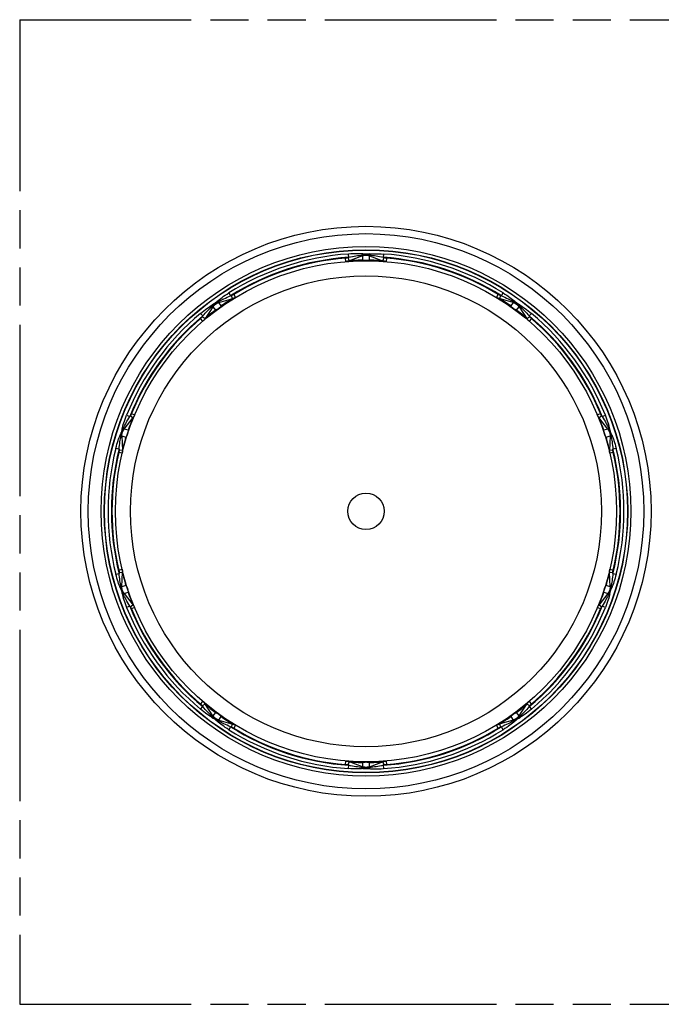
# Model space of a CAD drawing. Header units: millimetres. Extents: x 0 to 210, y 0 to 297.
# Tile 3 of 13: x 50 to 83, y 133 to 183. Entities that reach past the tile are written whole.
import ezdxf

# ---------------------------------------------------------------- set-up
doc = ezdxf.new("R2010")
doc.units = ezdxf.units.MM
doc.header["$LTSCALE"] = 19.36
doc.linetypes.add('PHANTOM', pattern=[0.8, 0.45, -0.05, 0.1, -0.05, 0.1, -0.05])
doc.layers.get('0').update_dxf_attribs({"linetype": 'CONTINUOUS'})
doc.layers.add('DEFAULT_3', color=7, linetype='PHANTOM')

msp = doc.modelspace()

# ---------------------------------------------------------------- linework, layer by layer
at = {"color": 9, "linetype": 'Continuous'}
for p, q in [((66.68375, 170.3965), (66.66965, 170.57093)), ((66.83328, 170.61278), (66.79371, 170.59817)), ((66.79371, 170.59817), (66.85356, 170.43606)), ((66.83328, 170.61278), (66.82183, 170.78147)), ((67.52894, 170.68543), (67.51226, 170.73061)), ((67.52894, 170.68543), (67.52894, 170.47165)), ((67.90474, 170.73061), (67.88806, 170.68543)), ((67.88806, 170.47165), (67.88806, 170.68543)), ((67.88806, 170.68543), (68.59061, 170.42604)), ((68.56344, 170.43606), (68.62329, 170.59817)), ((68.59517, 170.78147), (68.58373, 170.61278)), ((68.62329, 170.59817), (68.58373, 170.61278)), ((68.74735, 170.57093), (68.73325, 170.3965)), ((67.41744, 170.46816), (67.30553, 170.4637)), ((67.52894, 170.47165), (67.41744, 170.46816)), ((67.99956, 170.46816), (67.88806, 170.47165)), ((68.11147, 170.4637), (67.99956, 170.46816)), ((60.23014, 168.3139), (60.95098, 168.51701)), ((60.74575, 168.80723), (60.83565, 168.66403)), ((60.87624, 168.67546), (60.83565, 168.66403)), ((60.92311, 168.50914), (60.87624, 168.67547)), ((60.99262, 168.72635), (61.08374, 168.57695)), ((74.33326, 168.57695), (74.42438, 168.72635)), ((74.54076, 168.67547), (74.4939, 168.50914)), ((74.58136, 168.66403), (74.54076, 168.67546)), ((74.58136, 168.66403), (74.67125, 168.80723)), ((59.93961, 168.10282), (59.89955, 168.12956)), ((59.93961, 168.10282), (60.06526, 167.92987)), ((60.21708, 168.36026), (60.23014, 168.3139)), ((60.3558, 168.14095), (60.23014, 168.3139)), ((60.44805, 168.20367), (60.3558, 168.14095)), ((60.54121, 168.26584), (60.44805, 168.20367)), ((74.96895, 168.20367), (74.8758, 168.26584)), ((75.06121, 168.14095), (74.96895, 168.20367)), ((75.18686, 168.3139), (75.06121, 168.14095)), ((75.18686, 168.3139), (75.19992, 168.36026)), ((75.35174, 167.92986), (75.4774, 168.10282)), ((75.51745, 168.12956), (75.4774, 168.10282)), ((75.4774, 168.10282), (75.89331, 167.48002)), ((59.41951, 167.63514), (59.31109, 167.76489)), ((59.42566, 167.37228), (59.31173, 167.50511)), ((59.41951, 167.63514), (59.39608, 167.60006)), ((59.39608, 167.60007), (59.53979, 167.5041)), ((59.97711, 167.86151), (59.88919, 167.79212)), ((60.06526, 167.92987), (59.97711, 167.86151)), ((75.4399, 167.8615), (75.35174, 167.92986)), ((75.52781, 167.79212), (75.4399, 167.8615)), ((75.87722, 167.5041), (76.02092, 167.60007)), ((76.10528, 167.50511), (75.99134, 167.37228)), ((76.10591, 167.76489), (75.9975, 167.63514)), ((76.02092, 167.60006), (75.9975, 167.63514)), ((55.55587, 162.59627), (55.71276, 162.53325)), ((55.73889, 162.56637), (55.71276, 162.53325)), ((55.87456, 162.45935), (55.73889, 162.56637)), ((55.80313, 162.67594), (55.96467, 162.60863)), ((79.45234, 162.60863), (79.61388, 162.67594)), ((79.67812, 162.56637), (79.54244, 162.45935)), ((79.70424, 162.53325), (79.67812, 162.56637)), ((79.70424, 162.53325), (79.86114, 162.59627)), ((55.4287, 161.89409), (55.89249, 162.4821)), ((55.70861, 162.03804), (55.66979, 161.93299)), ((79.74722, 161.93299), (79.7084, 162.03804)), ((55.31773, 161.55254), (55.2696, 161.55064)), ((55.31773, 161.55254), (55.52104, 161.48648)), ((55.39088, 161.92391), (55.4287, 161.89409)), ((55.63202, 161.82802), (55.4287, 161.89409)), ((55.66979, 161.93299), (55.63202, 161.82802)), ((79.78499, 161.82802), (79.74722, 161.93299)), ((79.9883, 161.89409), (79.78499, 161.82802)), ((79.89596, 161.48648), (80.09928, 161.55254)), ((79.9883, 161.89409), (80.02612, 161.92391)), ((80.09928, 161.55254), (80.06969, 160.80422)), ((80.1474, 161.55064), (80.09928, 161.55254)), ((55.4899, 161.37936), (55.45956, 161.27155)), ((55.52104, 161.48648), (55.4899, 161.37936)), ((79.9271, 161.37936), (79.89596, 161.48648)), ((79.95744, 161.27155), (79.9271, 161.37936)), ((55.17185, 160.86848), (55.00787, 160.90972)), ((55.33133, 160.65943), (55.16108, 160.69993)), ((55.17185, 160.86848), (55.17352, 160.82633)), ((55.17351, 160.82633), (55.34618, 160.83316)), ((80.07082, 160.83316), (80.24349, 160.82633)), ((80.25592, 160.69993), (80.08567, 160.65943)), ((80.24349, 160.82633), (80.24516, 160.86848)), ((80.40913, 160.90972), (80.24516, 160.86848)), ((55.00787, 154.52095), (55.17185, 154.56219)), ((55.16108, 154.73074), (55.33133, 154.77124)), ((55.17352, 154.60434), (55.17185, 154.56219)), ((55.34618, 154.59751), (55.17351, 154.60434)), ((55.31773, 153.87813), (55.34731, 154.62645)), ((80.24349, 154.60434), (80.07082, 154.59751)), ((80.08567, 154.77124), (80.25592, 154.73074)), ((80.24516, 154.56219), (80.24349, 154.60434)), ((80.24516, 154.56219), (80.40913, 154.52095)), ((55.45956, 154.15912), (55.4899, 154.05131)), ((55.4899, 154.05131), (55.52104, 153.94419)), ((79.89596, 153.94419), (79.9271, 154.05131)), ((79.9271, 154.05131), (79.95744, 154.15912)), ((55.2696, 153.88003), (55.31773, 153.87813)), ((55.52104, 153.94419), (55.31773, 153.87813)), ((55.4287, 153.53658), (55.39088, 153.50676)), ((55.4287, 153.53658), (55.63201, 153.60265)), ((55.63201, 153.60265), (55.66979, 153.49768)), ((79.9883, 153.53658), (79.52452, 152.94857)), ((79.74722, 153.49768), (79.78499, 153.60265)), ((79.78499, 153.60265), (79.9883, 153.53658)), ((80.09928, 153.87813), (79.89596, 153.94419)), ((80.02612, 153.50676), (79.9883, 153.53658)), ((80.09928, 153.87813), (80.1474, 153.88003)), ((55.66979, 153.49768), (55.70861, 153.39263)), ((79.70839, 153.39263), (79.74722, 153.49768)), ((55.71276, 152.89742), (55.55587, 152.8344)), ((55.71276, 152.89742), (55.73889, 152.8643)), ((55.73889, 152.8643), (55.87456, 152.97132)), ((55.96467, 152.82204), (55.80313, 152.75473)), ((79.61388, 152.75473), (79.45234, 152.82204)), ((79.54244, 152.97132), (79.67812, 152.8643)), ((79.67812, 152.8643), (79.70424, 152.89742)), ((79.86114, 152.8344), (79.70424, 152.89742)), ((59.31173, 147.92556), (59.42566, 148.05839)), ((75.99134, 148.05839), (76.10528, 147.92556)), ((59.31109, 147.66578), (59.41951, 147.79553)), ((59.53979, 147.92657), (59.39608, 147.8306)), ((59.39608, 147.83061), (59.41951, 147.79553)), ((59.93961, 147.32785), (59.52369, 147.95065)), ((59.88919, 147.63855), (59.97711, 147.56917)), ((60.06526, 147.50081), (59.93961, 147.32785)), ((59.97711, 147.56917), (60.06526, 147.50081)), ((75.35174, 147.5008), (75.4399, 147.56916)), ((75.4774, 147.32785), (75.35174, 147.5008)), ((75.4399, 147.56916), (75.52781, 147.63855)), ((76.02092, 147.8306), (75.87722, 147.92657)), ((75.9975, 147.79553), (76.02092, 147.83061)), ((75.9975, 147.79553), (76.10591, 147.66578)), ((59.89955, 147.30111), (59.93961, 147.32785)), ((60.23014, 147.11677), (60.21708, 147.07041)), ((60.23014, 147.11677), (60.3558, 147.28972)), ((60.3558, 147.28972), (60.44805, 147.227)), ((60.44805, 147.227), (60.54121, 147.16483)), ((75.18686, 147.11677), (74.46603, 146.91366)), ((74.87579, 147.16483), (74.96895, 147.227)), ((74.96895, 147.227), (75.06121, 147.28972)), ((75.06121, 147.28972), (75.18686, 147.11677)), ((75.19992, 147.07041), (75.18686, 147.11677)), ((75.4774, 147.32785), (75.51745, 147.30111)), ((60.83565, 146.76664), (60.74575, 146.62344)), ((60.83565, 146.76664), (60.87624, 146.75521)), ((60.87624, 146.7552), (60.92311, 146.92153)), ((61.08374, 146.85372), (60.99262, 146.70432)), ((74.42438, 146.70432), (74.33326, 146.85372)), ((74.4939, 146.92153), (74.54076, 146.7552)), ((74.54076, 146.75521), (74.58136, 146.76664)), ((74.67125, 146.62344), (74.58136, 146.76664)), ((66.66965, 144.85974), (66.68375, 145.03417)), ((67.52894, 144.74524), (66.82639, 145.00463)), ((68.73325, 145.03417), (68.74735, 144.85974)), ((66.85357, 144.99461), (66.79371, 144.8325)), ((66.79371, 144.8325), (66.83328, 144.81789)), ((66.82183, 144.6492), (66.83328, 144.81789)), ((67.30553, 144.96697), (67.41744, 144.96251)), ((67.41744, 144.96251), (67.52894, 144.95902)), ((67.51226, 144.70006), (67.52894, 144.74524)), ((67.52894, 144.95902), (67.52894, 144.74524)), ((67.88806, 144.95902), (67.99956, 144.96251)), ((67.88806, 144.74524), (67.88806, 144.95902)), ((67.88806, 144.74524), (67.90474, 144.70006)), ((67.99956, 144.96251), (68.11147, 144.96697)), ((68.62329, 144.8325), (68.56344, 144.99461)), ((68.58373, 144.81789), (68.62329, 144.8325)), ((68.58373, 144.81789), (68.59517, 144.6492))]:
    msp.add_line(p, q, dxfattribs=at)
for points in [[(66.79371, 170.59817), (66.7738, 170.59133), (66.75353, 170.5854), (66.73285, 170.58037), (66.71192, 170.57627), (66.69087, 170.57312), (66.66965, 170.57093)], [(67.52894, 170.68543), (66.82639, 170.42604), (66.79867, 170.41736), (66.77045, 170.41003), (66.74183, 170.4041), (66.71291, 170.39958), (66.68375, 170.3965)], [(67.55342, 170.78275), (67.48217, 170.78886), (67.40479, 170.79327), (67.32113, 170.7958), (67.23173, 170.79654), (67.13714, 170.79556), (67.03725, 170.79277), (66.93214, 170.78812), (66.82183, 170.78147)], [(66.83328, 170.61278), (66.92954, 170.63275), (67.02257, 170.65115), (67.11222, 170.6682), (67.19871, 170.68378), (67.28232, 170.69808), (67.36265, 170.71068), (67.43934, 170.72125), (67.57875, 170.73921)], [(67.55342, 170.78275), (67.54613, 170.77783), (67.53888, 170.77128), (67.53181, 170.7632), (67.52498, 170.75367), (67.51842, 170.74273), (67.51226, 170.73061)], [(67.52894, 170.68543), (67.58745, 170.70336), (67.64758, 170.71422), (67.7085, 170.71785), (67.76941, 170.71422), (67.82955, 170.70337), (67.88806, 170.68543)], [(67.86358, 170.78275), (67.83099, 170.77909), (67.79919, 170.77601), (67.76819, 170.77339), (67.73793, 170.77162), (67.70869, 170.77106), (67.67942, 170.7716), (67.64909, 170.77337), (67.61799, 170.77599), (67.5861, 170.77908), (67.55342, 170.78275)], [(67.57875, 170.73921), (67.6437, 170.7446), (67.70771, 170.74642), (67.77189, 170.74464), (67.83736, 170.73931), (67.97771, 170.72124)], [(67.86358, 170.78275), (67.93486, 170.78886), (68.01226, 170.79328), (68.09593, 170.7958), (68.18534, 170.79654), (68.27993, 170.79556), (68.37981, 170.79276), (68.4849, 170.78812), (68.59517, 170.78147)], [(67.86358, 170.78275), (67.87088, 170.77783), (67.87812, 170.77128), (67.88519, 170.7632), (67.89203, 170.75367), (67.89858, 170.74274), (67.90474, 170.73061)], [(67.97771, 170.72124), (68.05435, 170.71068), (68.13447, 170.69812), (68.2179, 170.68385), (68.30452, 170.66825), (68.39434, 170.65117), (68.48744, 170.63275), (68.58373, 170.61278)], [(68.74735, 170.57093), (68.72614, 170.57312), (68.70508, 170.57627), (68.68415, 170.58037), (68.66348, 170.5854), (68.64321, 170.59133), (68.62329, 170.59817)], [(67.30553, 170.4637), (67.19323, 170.45828), (67.08049, 170.45188), (66.96726, 170.44447), (66.85356, 170.43606)], [(67.36362, 170.43316), (67.39187, 170.43488), (67.42002, 170.4385), (67.44789, 170.44402), (67.4754, 170.4514), (67.50247, 170.46063), (67.52894, 170.47165)], [(67.88806, 170.47165), (67.88063, 170.46944), (67.87315, 170.46732), (67.86563, 170.4653), (67.85806, 170.46337), (67.85042, 170.46153), (67.8427, 170.45978), (67.83488, 170.45811), (67.82693, 170.45653), (67.81885, 170.45502), (67.81058, 170.45361), (67.8021, 170.45227), (67.79336, 170.45102), (67.78432, 170.44986), (67.77489, 170.44879), (67.765, 170.44782), (67.7546, 170.44698), (67.74351, 170.44628), (67.73197, 170.44574), (67.72007, 170.44542), (67.70803, 170.4453), (67.69606, 170.44543), (67.68428, 170.44577), (67.67283, 170.44631), (67.66184, 170.44702), (67.65151, 170.44787), (67.64169, 170.44884), (67.63232, 170.4499), (67.62332, 170.45107), (67.61462, 170.45231), (67.60619, 170.45365), (67.59795, 170.45506), (67.58989, 170.45656), (67.58198, 170.45814), (67.57418, 170.45981), (67.56648, 170.46155), (67.55887, 170.46339), (67.55131, 170.46531), (67.54382, 170.46733), (67.53636, 170.46944), (67.52894, 170.47165)], [(67.88806, 170.47165), (67.91454, 170.46063), (67.94161, 170.4514), (67.96912, 170.44402), (67.99699, 170.4385), (68.02514, 170.43488), (68.05339, 170.43316)], [(68.56344, 170.43606), (68.44974, 170.44447), (68.33652, 170.45188), (68.22377, 170.45828), (68.11147, 170.4637)], [(68.73325, 170.3965), (68.70409, 170.39958), (68.67517, 170.4041), (68.64656, 170.41003), (68.61834, 170.41736), (68.59061, 170.42604)], [(60.15313, 168.37825), (60.2072, 168.42509), (60.26722, 168.47415), (60.33343, 168.52538), (60.40532, 168.57852), (60.48243, 168.63333), (60.56488, 168.68978), (60.65263, 168.74779), (60.74575, 168.80723)], [(60.28165, 168.39559), (60.34994, 168.43213), (60.42231, 168.46914), (60.49831, 168.50669), (60.57737, 168.5449), (60.65987, 168.58378), (60.74597, 168.62357), (60.83565, 168.66403)], [(60.92311, 168.50914), (60.82618, 168.44911), (60.73022, 168.38855), (60.63525, 168.32746), (60.54121, 168.26584)], [(60.99262, 168.72635), (60.97417, 168.71565), (60.95529, 168.70582), (60.93594, 168.69684), (60.91626, 168.68876), (60.89637, 168.68164), (60.87624, 168.67546)], [(61.08374, 168.57695), (61.05834, 168.5623), (61.03229, 168.54896), (61.00565, 168.53694), (60.97851, 168.52628), (60.95098, 168.51701)], [(75.18686, 168.3139), (74.46603, 168.51701), (74.43849, 168.52628), (74.41136, 168.53694), (74.38472, 168.54896), (74.35867, 168.5623), (74.33326, 168.57695)], [(74.54076, 168.67546), (74.52063, 168.68164), (74.50075, 168.68876), (74.48106, 168.69684), (74.46172, 168.70582), (74.44284, 168.71565), (74.42439, 168.72635)], [(74.8758, 168.26584), (74.78176, 168.32746), (74.68678, 168.38855), (74.59082, 168.44911), (74.4939, 168.50914)], [(74.58136, 168.66403), (74.671, 168.62359), (74.75709, 168.5838), (74.83965, 168.54489), (74.91878, 168.50665), (74.99482, 168.46908), (75.06721, 168.43205), (75.13546, 168.39554), (75.25831, 168.32839)], [(74.67125, 168.80723), (74.76365, 168.7482), (74.85099, 168.69046), (74.93345, 168.63413), (75.01069, 168.57933), (75.08247, 168.5262), (75.14869, 168.47488), (75.20911, 168.42554), (75.26387, 168.37825)], [(59.31109, 167.76489), (59.39567, 167.83439), (59.47751, 167.89956), (59.5566, 167.96062), (59.63266, 168.01723), (59.70545, 168.06916), (59.77478, 168.11634), (59.84037, 168.15854), (59.90221, 168.19594)], [(59.41951, 167.63514), (59.48567, 167.7079), (59.55013, 167.7775), (59.61266, 167.84401), (59.6735, 167.90748), (59.73275, 167.9682), (59.79033, 168.0256), (59.84612, 168.0792), (59.94791, 168.17524)], [(59.93961, 168.10282), (59.52369, 167.48002), (59.50637, 167.4567), (59.48784, 167.43419), (59.46818, 167.41257), (59.44744, 167.39191), (59.42566, 167.37228)], [(59.90221, 168.19594), (59.8992, 168.18767), (59.89719, 168.17811), (59.89622, 168.16743), (59.89629, 168.15569), (59.89741, 168.14299), (59.89955, 168.12956)], [(60.15313, 168.37825), (60.1289, 168.35611), (60.10497, 168.33492), (60.08141, 168.31457), (60.05796, 168.29534), (60.03463, 168.2777), (60.01063, 168.26094), (59.98506, 168.24455), (59.95838, 168.22841), (59.93079, 168.21217), (59.90221, 168.19594)], [(59.93961, 168.10282), (59.9764, 168.15172), (60.01867, 168.19584), (60.06581, 168.23458), (60.11723, 168.26745), (60.17226, 168.29402), (60.23014, 168.3139)], [(59.94791, 168.17524), (59.99704, 168.21763), (60.04771, 168.25674), (60.10078, 168.29312), (60.15709, 168.32747), (60.28165, 168.39559)], [(60.3558, 168.14095), (60.35108, 168.13479), (60.34627, 168.12868), (60.34138, 168.12263), (60.33639, 168.11662), (60.33129, 168.11064), (60.32607, 168.10468), (60.32072, 168.09873), (60.31523, 168.09278), (60.30956, 168.08681), (60.30371, 168.0808), (60.29763, 168.07474), (60.29129, 168.06859), (60.28466, 168.06233), (60.27765, 168.05592), (60.27022, 168.04933), (60.26229, 168.04252), (60.25373, 168.03544), (60.24471, 168.02821), (60.23526, 168.02096), (60.22559, 168.01379), (60.21583, 168.00686), (60.20611, 168.00021), (60.19653, 167.99393), (60.18722, 167.98804), (60.17837, 167.98265), (60.16986, 167.97767), (60.16165, 167.97302), (60.15369, 167.96868), (60.14593, 167.96458), (60.13832, 167.9607), (60.13083, 167.957), (60.12343, 167.95348), (60.11609, 167.95011), (60.10881, 167.94687), (60.10156, 167.94376), (60.09432, 167.94077), (60.08708, 167.93789), (60.07983, 167.93511), (60.07256, 167.93244), (60.06526, 167.92987)], [(60.15313, 168.37825), (60.16193, 168.37856), (60.17164, 168.37751), (60.1821, 168.37513), (60.19324, 168.37144), (60.20496, 168.36645), (60.21708, 168.36026)], [(60.3558, 168.14095), (60.38369, 168.14759), (60.41102, 168.15604), (60.43762, 168.16624), (60.4634, 168.17816), (60.48831, 168.19178), (60.51217, 168.20699)], [(74.90484, 168.20699), (74.9287, 168.19177), (74.95361, 168.17816), (74.97939, 168.16624), (75.00599, 168.15604), (75.03332, 168.14759), (75.06121, 168.14095)], [(75.35174, 167.92986), (75.34443, 167.93245), (75.33713, 167.93513), (75.32986, 167.93791), (75.3226, 167.9408), (75.31534, 167.9438), (75.30807, 167.94693), (75.30076, 167.95017), (75.2934, 167.95356), (75.28598, 167.9571), (75.27845, 167.96081), (75.27081, 167.96471), (75.26301, 167.96884), (75.25501, 167.97321), (75.24676, 167.97789), (75.23819, 167.98292), (75.22928, 167.98835), (75.2199, 167.9943), (75.21024, 168.00064), (75.20043, 168.00738), (75.19062, 168.01436), (75.18102, 168.0215), (75.17168, 168.0287), (75.16274, 168.03587), (75.15426, 168.04291), (75.1464, 168.04966), (75.13902, 168.05622), (75.13206, 168.06259), (75.12547, 168.06882), (75.11917, 168.07494), (75.11312, 168.08098), (75.10729, 168.08697), (75.10165, 168.09292), (75.09618, 168.09885), (75.09085, 168.10478), (75.08565, 168.11072), (75.08056, 168.11668), (75.07558, 168.12268), (75.0707, 168.12871), (75.06591, 168.13481), (75.06121, 168.14095)], [(75.18686, 168.3139), (75.24474, 168.29402), (75.29977, 168.26746), (75.35118, 168.23459), (75.39833, 168.19585), (75.4406, 168.15172), (75.4774, 168.10282)], [(75.26387, 168.37825), (75.25508, 168.37856), (75.24536, 168.37751), (75.2349, 168.37514), (75.22377, 168.37144), (75.21204, 168.36645), (75.19992, 168.36026)], [(75.25831, 168.32839), (75.31381, 168.29476), (75.36666, 168.25865), (75.41766, 168.21942), (75.46772, 168.17649), (75.57093, 168.07914)], [(75.5148, 168.19594), (75.48626, 168.21214), (75.45871, 168.22835), (75.43207, 168.24447), (75.40654, 168.26083), (75.38255, 168.27757), (75.3592, 168.29522), (75.33571, 168.31447), (75.31211, 168.33485), (75.28814, 168.35608), (75.26387, 168.37825)], [(75.5148, 168.19594), (75.51781, 168.18767), (75.51982, 168.17811), (75.52079, 168.16743), (75.52072, 168.15569), (75.5196, 168.143), (75.51745, 168.12956)], [(75.5148, 168.19594), (75.57606, 168.15899), (75.64127, 168.11707), (75.71045, 168.06993), (75.78321, 168.01797), (75.85917, 167.96158), (75.93833, 167.90061), (76.02061, 167.83508), (76.10591, 167.76489)], [(75.57093, 168.07914), (75.62675, 168.02552), (75.68433, 167.96812), (75.74356, 167.90742), (75.80437, 167.84398), (75.86688, 167.7775), (75.93133, 167.70791), (75.9975, 167.63514)], [(59.39608, 167.60006), (59.38399, 167.58283), (59.37108, 167.56612), (59.35731, 167.5499), (59.34278, 167.53427), (59.3276, 167.51936), (59.31173, 167.50511)], [(59.88919, 167.79212), (59.80152, 167.72173), (59.71408, 167.65028), (59.62683, 167.57773), (59.53979, 167.5041)], [(59.95414, 167.80155), (59.97598, 167.81955), (59.99662, 167.83903), (60.01593, 167.85987), (60.03385, 167.88201), (60.05033, 167.90539), (60.06526, 167.92987)], [(75.35174, 167.92986), (75.36668, 167.90539), (75.38316, 167.88201), (75.40108, 167.85987), (75.42038, 167.83903), (75.44103, 167.81955), (75.46287, 167.80155)], [(75.87722, 167.5041), (75.79017, 167.57773), (75.70293, 167.65028), (75.61548, 167.72173), (75.52781, 167.79212)], [(76.10528, 167.50511), (76.0894, 167.51936), (76.07422, 167.53427), (76.0597, 167.5499), (76.04593, 167.56612), (76.03301, 167.58283), (76.02092, 167.60006)], [(75.99134, 167.37228), (75.96956, 167.39191), (75.94882, 167.41257), (75.92916, 167.43419), (75.91064, 167.4567), (75.89331, 167.48002)], [(55.32857, 161.90088), (55.34478, 161.97056), (55.36451, 162.04553), (55.38796, 162.12589), (55.41489, 162.21115), (55.44505, 162.30081), (55.47858, 162.39494), (55.51547, 162.49345), (55.55587, 162.59627)], [(55.42234, 161.99041), (55.45607, 162.06003), (55.49277, 162.13235), (55.53213, 162.20729), (55.57372, 162.28485), (55.61773, 162.365), (55.66401, 162.44785), (55.71276, 162.53325)], [(55.80313, 162.67594), (55.79448, 162.65644), (55.78499, 162.63739), (55.77462, 162.61875), (55.76344, 162.60064), (55.75154, 162.58319), (55.73889, 162.56637)], [(55.96467, 162.60863), (55.95272, 162.58185), (55.93949, 162.55574), (55.925, 162.53035), (55.90931, 162.50578), (55.89249, 162.4821)], [(79.9883, 161.89409), (79.52452, 162.4821), (79.50769, 162.50578), (79.492, 162.53035), (79.47752, 162.55574), (79.46428, 162.58184), (79.45234, 162.60863)], [(79.67812, 162.56637), (79.66546, 162.58319), (79.65356, 162.60064), (79.64239, 162.61875), (79.63201, 162.63739), (79.62252, 162.65644), (79.61388, 162.67594)], [(79.70424, 162.53325), (79.75298, 162.44786), (79.79924, 162.36507), (79.84316, 162.28508), (79.8847, 162.20762), (79.92414, 162.13253), (79.96094, 162.06002), (79.9947, 161.99036), (80.05462, 161.86381)], [(80.08843, 161.90088), (80.07223, 161.97053), (80.05251, 162.04549), (80.02906, 162.12584), (80.00214, 162.21109), (79.97197, 162.30076), (79.93845, 162.39489), (79.90155, 162.49342), (79.86114, 162.59627)], [(55.87456, 162.45935), (55.83143, 162.35382), (55.7894, 162.24842), (55.74847, 162.14318), (55.70861, 162.03804)], [(79.7084, 162.03804), (79.66854, 162.14317), (79.62761, 162.24842), (79.58557, 162.35381), (79.54244, 162.45935)], [(55.00787, 160.90972), (55.03544, 161.01564), (55.06335, 161.11647), (55.09145, 161.21236), (55.11971, 161.30288), (55.14808, 161.3877), (55.17644, 161.46662), (55.20469, 161.53931), (55.23273, 161.6059)], [(55.17185, 160.86848), (55.18261, 160.96624), (55.19385, 161.06043), (55.20534, 161.15101), (55.21726, 161.23811), (55.22951, 161.32207), (55.24235, 161.40235), (55.25598, 161.4785), (55.28187, 161.61602)], [(55.32857, 161.90088), (55.32198, 161.86873), (55.31508, 161.83752), (55.30798, 161.80721), (55.30032, 161.77786), (55.29181, 161.74988), (55.28224, 161.72222), (55.27119, 161.69393), (55.2591, 161.66518), (55.24631, 161.63583), (55.23273, 161.6059)], [(55.23273, 161.6059), (55.23516, 161.59744), (55.23915, 161.58852), (55.24464, 161.57931), (55.2516, 161.56986), (55.25997, 161.56024), (55.2696, 161.55064)], [(55.28187, 161.61602), (55.2967, 161.67919), (55.31471, 161.74061), (55.33627, 161.80124), (55.36162, 161.86212), (55.42234, 161.99041)], [(55.31773, 161.55254), (55.31875, 161.61373), (55.32701, 161.67427), (55.34238, 161.73333), (55.36465, 161.79014), (55.39356, 161.84398), (55.4287, 161.89409)], [(55.31773, 161.55254), (55.34731, 160.80422), (55.347, 160.77517), (55.34525, 160.74607), (55.34205, 160.71702), (55.33741, 160.68812), (55.33133, 160.65943)], [(55.32857, 161.90088), (55.33551, 161.9063), (55.34398, 161.91116), (55.35384, 161.91539), (55.36502, 161.91894), (55.37744, 161.9218), (55.39088, 161.92391)], [(55.63202, 161.82802), (55.63182, 161.82027), (55.63152, 161.8125), (55.63112, 161.80473), (55.63062, 161.79693), (55.63001, 161.78909), (55.62929, 161.78121), (55.62845, 161.77325), (55.6275, 161.7652), (55.62643, 161.75704), (55.62522, 161.74873), (55.62388, 161.74026), (55.62236, 161.73155), (55.62067, 161.72259), (55.61877, 161.71328), (55.61663, 161.70357), (55.61421, 161.6934), (55.61145, 161.68263), (55.6084, 161.67148), (55.60502, 161.66005), (55.6014, 161.64856), (55.59758, 161.63723), (55.59363, 161.62614), (55.58957, 161.61543), (55.5855, 161.6052), (55.58151, 161.59564), (55.57755, 161.58661), (55.57364, 161.57803), (55.56976, 161.56984), (55.56589, 161.56196), (55.56201, 161.55435), (55.55812, 161.54696), (55.55421, 161.53976), (55.55026, 161.53272), (55.54627, 161.52583), (55.54223, 161.51905), (55.53813, 161.51237), (55.53397, 161.50579), (55.52974, 161.49929), (55.52543, 161.49285), (55.52104, 161.48648)], [(55.63202, 161.82802), (55.65068, 161.8498), (55.66782, 161.87269), (55.68334, 161.89658), (55.6972, 161.92138), (55.70934, 161.94703), (55.71971, 161.97337)], [(79.6973, 161.97336), (79.70766, 161.94702), (79.71981, 161.92137), (79.73366, 161.89657), (79.74918, 161.87269), (79.76633, 161.84979), (79.78499, 161.82802)], [(79.89596, 161.48648), (79.89156, 161.49287), (79.88724, 161.49933), (79.88299, 161.50585), (79.87882, 161.51245), (79.87471, 161.51915), (79.87066, 161.52595), (79.86666, 161.53287), (79.8627, 161.53994), (79.85877, 161.54716), (79.85487, 161.55459), (79.85098, 161.56223), (79.84709, 161.57015), (79.84319, 161.57839), (79.83927, 161.58703), (79.83529, 161.59613), (79.83128, 161.60576), (79.82718, 161.61607), (79.82311, 161.62688), (79.81913, 161.63809), (79.81529, 161.64951), (79.81172, 161.66093), (79.80839, 161.67224), (79.80537, 161.6833), (79.80265, 161.69398), (79.80026, 161.70407), (79.79814, 161.71372), (79.79626, 161.72296), (79.79458, 161.73188), (79.79308, 161.74054), (79.79174, 161.74898), (79.79054, 161.75725), (79.78948, 161.76538), (79.78853, 161.7734), (79.78771, 161.78133), (79.78699, 161.78919), (79.78638, 161.79701), (79.78588, 161.80478), (79.78548, 161.81254), (79.78518, 161.82029), (79.78499, 161.82802)], [(79.9883, 161.89409), (80.02345, 161.84398), (80.05235, 161.79015), (80.07462, 161.73334), (80.09, 161.67428), (80.09826, 161.61374), (80.09928, 161.55254)], [(80.08843, 161.90088), (80.08149, 161.9063), (80.07302, 161.91116), (80.06316, 161.91539), (80.05198, 161.91894), (80.03956, 161.9218), (80.02612, 161.92391)], [(80.05462, 161.86381), (80.07975, 161.80398), (80.10129, 161.74371), (80.11948, 161.68199), (80.13475, 161.61783), (80.16104, 161.4784)], [(80.18427, 161.6059), (80.17071, 161.63578), (80.15795, 161.66509), (80.14587, 161.69378), (80.13483, 161.72203), (80.12526, 161.74967), (80.11674, 161.77767), (80.10906, 161.80706), (80.10194, 161.83742), (80.09503, 161.86868), (80.08843, 161.90088)], [(80.18427, 161.6059), (80.18185, 161.59744), (80.17786, 161.58852), (80.17236, 161.57931), (80.1654, 161.56986), (80.15704, 161.56025), (80.1474, 161.55064)], [(80.18427, 161.6059), (80.21212, 161.54), (80.24023, 161.46775), (80.26849, 161.38895), (80.29682, 161.30415), (80.32512, 161.21388), (80.35332, 161.11802), (80.38138, 161.01665), (80.40913, 160.90972)], [(55.45956, 161.27155), (55.43001, 161.16307), (55.40126, 161.05387), (55.37332, 160.94389), (55.34618, 160.83316)], [(55.50656, 161.31736), (55.51365, 161.34476), (55.5189, 161.37265), (55.52227, 161.40085), (55.52375, 161.4293), (55.52334, 161.4579), (55.52104, 161.48648)], [(79.89596, 161.48648), (79.89366, 161.4579), (79.89325, 161.42929), (79.89473, 161.40085), (79.8981, 161.37264), (79.90335, 161.34475), (79.91045, 161.31735)], [(80.07082, 160.83316), (80.04368, 160.94389), (80.01574, 161.05387), (79.98699, 161.16307), (79.95744, 161.27155)], [(80.16104, 161.4784), (80.17468, 161.40221), (80.18752, 161.32194), (80.19975, 161.23803), (80.21166, 161.15098), (80.22315, 161.06045), (80.23439, 160.96626), (80.24516, 160.86848)], [(55.17352, 160.82633), (55.17386, 160.80528), (55.17324, 160.78417), (55.17163, 160.76295), (55.16907, 160.74178), (55.16555, 160.72078), (55.16108, 160.69993)], [(80.08567, 160.65943), (80.07959, 160.68812), (80.07495, 160.71702), (80.07175, 160.74607), (80.07, 160.77517), (80.06969, 160.80422)], [(80.25592, 160.69993), (80.25145, 160.72078), (80.24794, 160.74178), (80.24537, 160.76295), (80.24377, 160.78417), (80.24314, 160.80528), (80.24349, 160.82633)], [(55.23273, 153.82477), (55.20489, 153.89067), (55.17678, 153.96292), (55.14851, 154.04172), (55.12018, 154.12652), (55.09189, 154.21679), (55.06368, 154.31265), (55.03563, 154.41402), (55.00787, 154.52095)], [(55.16108, 154.73074), (55.16555, 154.70989), (55.16907, 154.68889), (55.17163, 154.66772), (55.17324, 154.6465), (55.17386, 154.62539), (55.17352, 154.60434)], [(55.25597, 153.95227), (55.24233, 154.02846), (55.22949, 154.10873), (55.21725, 154.19264), (55.20534, 154.27969), (55.19385, 154.37022), (55.18261, 154.46441), (55.17185, 154.56219)], [(55.33133, 154.77124), (55.33741, 154.74255), (55.34205, 154.71365), (55.34525, 154.6846), (55.347, 154.6555), (55.34731, 154.62645)], [(55.34618, 154.59751), (55.37332, 154.48678), (55.40126, 154.3768), (55.43001, 154.2676), (55.45956, 154.15912)], [(79.95744, 154.15912), (79.98699, 154.2676), (80.01574, 154.3768), (80.04368, 154.48678), (80.07082, 154.59751)], [(80.09928, 153.87813), (80.06969, 154.62645), (80.07, 154.6555), (80.07175, 154.6846), (80.07495, 154.71365), (80.07959, 154.74255), (80.08567, 154.77124)], [(80.24516, 154.56219), (80.2344, 154.46443), (80.22315, 154.37024), (80.21166, 154.27966), (80.19974, 154.19256), (80.1875, 154.1086), (80.17465, 154.02832), (80.16102, 153.95217), (80.13513, 153.81465)], [(80.40913, 154.52095), (80.38156, 154.41503), (80.35365, 154.3142), (80.32555, 154.21831), (80.2973, 154.12779), (80.26893, 154.04297), (80.24056, 153.96405), (80.21231, 153.89136), (80.18427, 153.82477)], [(80.24349, 154.60434), (80.24314, 154.62539), (80.24377, 154.6465), (80.24537, 154.66772), (80.24794, 154.68889), (80.25145, 154.70989), (80.25592, 154.73074)], [(55.52104, 153.94419), (55.52334, 153.97277), (55.52375, 154.00138), (55.52227, 154.02982), (55.5189, 154.05803), (55.51365, 154.08592), (55.50656, 154.11332)], [(79.91045, 154.11331), (79.90335, 154.08591), (79.8981, 154.05802), (79.89473, 154.02982), (79.89325, 154.00137), (79.89366, 153.97277), (79.89596, 153.94419)], [(55.23273, 153.82477), (55.23516, 153.83323), (55.23915, 153.84215), (55.24464, 153.85136), (55.2516, 153.86081), (55.25997, 153.87042), (55.2696, 153.88003)], [(55.23273, 153.82477), (55.24629, 153.79489), (55.25906, 153.76558), (55.27113, 153.73689), (55.28217, 153.70864), (55.29174, 153.681), (55.30026, 153.653), (55.30795, 153.62361), (55.31506, 153.59325), (55.32197, 153.56199), (55.32857, 153.52979)], [(55.36238, 153.56686), (55.33725, 153.62669), (55.31572, 153.68696), (55.29752, 153.74868), (55.28225, 153.81284), (55.25597, 153.95227)], [(55.4287, 153.53658), (55.39356, 153.58669), (55.36466, 153.64052), (55.34238, 153.69733), (55.32701, 153.75639), (55.31875, 153.81693), (55.31773, 153.87813)], [(55.32857, 153.52979), (55.34478, 153.46014), (55.3645, 153.38518), (55.38795, 153.30483), (55.41487, 153.21958), (55.44503, 153.12991), (55.47856, 153.03578), (55.51546, 152.93725), (55.55587, 152.8344)], [(55.32857, 153.52979), (55.33551, 153.52437), (55.34398, 153.51951), (55.35384, 153.51528), (55.36502, 153.51173), (55.37745, 153.50887), (55.39088, 153.50676)], [(55.71276, 152.89742), (55.66402, 152.98281), (55.61777, 153.0656), (55.57384, 153.14559), (55.5323, 153.22305), (55.49286, 153.29814), (55.45606, 153.37065), (55.42231, 153.44031), (55.36238, 153.56686)], [(55.4287, 153.53658), (55.89249, 152.94857), (55.90931, 152.92489), (55.925, 152.90032), (55.93949, 152.87493), (55.95272, 152.84883), (55.96467, 152.82204)], [(55.52104, 153.94419), (55.52544, 153.9378), (55.52977, 153.93134), (55.53401, 153.92482), (55.53818, 153.91822), (55.54229, 153.91152), (55.54634, 153.90472), (55.55035, 153.8978), (55.55431, 153.89073), (55.55823, 153.88351), (55.56214, 153.87608), (55.56603, 153.86844), (55.56991, 153.86052), (55.57381, 153.85228), (55.57774, 153.84364), (55.58171, 153.83455), (55.58573, 153.82491), (55.58982, 153.8146), (55.5939, 153.80379), (55.59788, 153.79258), (55.60171, 153.78116), (55.60529, 153.76974), (55.60861, 153.75843), (55.61163, 153.74737), (55.61436, 153.73669), (55.61675, 153.7266), (55.61886, 153.71695), (55.62075, 153.70771), (55.62242, 153.69879), (55.62392, 153.69013), (55.62526, 153.68169), (55.62646, 153.67342), (55.62753, 153.66529), (55.62847, 153.65727), (55.6293, 153.64934), (55.63001, 153.64148), (55.63062, 153.63366), (55.63112, 153.62589), (55.63152, 153.61813), (55.63182, 153.61038), (55.63201, 153.60265)], [(55.71971, 153.45731), (55.70934, 153.48365), (55.6972, 153.5093), (55.68334, 153.5341), (55.66782, 153.55798), (55.65068, 153.58088), (55.63201, 153.60265)], [(79.78499, 153.60265), (79.76633, 153.58087), (79.74918, 153.55798), (79.73366, 153.53409), (79.71981, 153.50929), (79.70766, 153.48364), (79.69729, 153.4573)], [(79.78499, 153.60265), (79.78518, 153.6104), (79.78548, 153.61817), (79.78588, 153.62594), (79.78639, 153.63374), (79.787, 153.64158), (79.78772, 153.64946), (79.78855, 153.65742), (79.7895, 153.66547), (79.79057, 153.67363), (79.79178, 153.68194), (79.79313, 153.69041), (79.79464, 153.69912), (79.79633, 153.70808), (79.79824, 153.71739), (79.80037, 153.7271), (79.80279, 153.73727), (79.80555, 153.74804), (79.80861, 153.75919), (79.81199, 153.77062), (79.8156, 153.78211), (79.81942, 153.79344), (79.82338, 153.80453), (79.82743, 153.81524), (79.83151, 153.82547), (79.8355, 153.83503), (79.83945, 153.84406), (79.84336, 153.85264), (79.84725, 153.86083), (79.85112, 153.86871), (79.85499, 153.87632), (79.85888, 153.88371), (79.86279, 153.89091), (79.86674, 153.89795), (79.87073, 153.90484), (79.87477, 153.91162), (79.87887, 153.9183), (79.88303, 153.92488), (79.88727, 153.93138), (79.89158, 153.93782), (79.89596, 153.94419)], [(80.08843, 153.52979), (80.07222, 153.46011), (80.0525, 153.38514), (80.02904, 153.30478), (80.00212, 153.21952), (79.97195, 153.12986), (79.93843, 153.03573), (79.90154, 152.93722), (79.86114, 152.8344)], [(80.09928, 153.87813), (80.09826, 153.81694), (80.09, 153.7564), (80.07463, 153.69734), (80.05235, 153.64053), (80.02345, 153.58669), (79.9883, 153.53658)], [(80.13513, 153.81465), (80.1203, 153.75148), (80.10229, 153.69006), (80.08074, 153.62943), (80.05538, 153.56855), (79.99467, 153.44026)], [(80.08843, 153.52979), (80.08149, 153.52437), (80.07302, 153.51951), (80.06316, 153.51528), (80.05198, 153.51173), (80.03956, 153.50887), (80.02612, 153.50676)], [(80.08843, 153.52979), (80.09502, 153.56194), (80.10192, 153.59315), (80.10902, 153.62346), (80.11669, 153.65281), (80.1252, 153.68079), (80.13476, 153.70845), (80.14582, 153.73674), (80.15791, 153.76549), (80.17069, 153.79484), (80.18427, 153.82477)], [(80.18427, 153.82477), (80.18185, 153.83323), (80.17786, 153.84215), (80.17236, 153.85136), (80.1654, 153.86081), (80.15703, 153.87043), (80.1474, 153.88003)], [(55.70861, 153.39263), (55.74847, 153.2875), (55.7894, 153.18225), (55.83143, 153.07686), (55.87456, 152.97132)], [(79.54244, 152.97132), (79.58557, 153.07685), (79.62761, 153.18225), (79.66854, 153.28749), (79.70839, 153.39263)], [(79.99467, 153.44026), (79.96093, 153.37064), (79.92423, 153.29832), (79.88488, 153.22338), (79.84328, 153.14582), (79.79928, 153.06567), (79.75299, 152.98282), (79.70424, 152.89742)], [(55.73889, 152.8643), (55.75154, 152.84748), (55.76344, 152.83003), (55.77462, 152.81192), (55.78499, 152.79328), (55.79448, 152.77423), (55.80313, 152.75473)], [(79.45234, 152.82204), (79.46428, 152.84883), (79.47752, 152.87493), (79.492, 152.90032), (79.50769, 152.92489), (79.52452, 152.94857)], [(79.61388, 152.75473), (79.62252, 152.77423), (79.63201, 152.79328), (79.64239, 152.81192), (79.65356, 152.83003), (79.66546, 152.84748), (79.67812, 152.8643)], [(59.42566, 148.05839), (59.44744, 148.03876), (59.46818, 148.0181), (59.48784, 147.99648), (59.50637, 147.97397), (59.52369, 147.95065)], [(75.4774, 147.32785), (75.89331, 147.95065), (75.91064, 147.97397), (75.92916, 147.99648), (75.94882, 148.0181), (75.96956, 148.03876), (75.99134, 148.05839)], [(59.90221, 147.23473), (59.84095, 147.27168), (59.77574, 147.3136), (59.70655, 147.36074), (59.63379, 147.4127), (59.55784, 147.46909), (59.47868, 147.53006), (59.39639, 147.59559), (59.31109, 147.66578)], [(59.31173, 147.92556), (59.3276, 147.91131), (59.34278, 147.8964), (59.35731, 147.88077), (59.37108, 147.86455), (59.38399, 147.84784), (59.39608, 147.83061)], [(59.84607, 147.35153), (59.79025, 147.40515), (59.73267, 147.46255), (59.67345, 147.52325), (59.61263, 147.58669), (59.55013, 147.65317), (59.48568, 147.72276), (59.41951, 147.79553)], [(59.53979, 147.92657), (59.62683, 147.85294), (59.71408, 147.78039), (59.80152, 147.70894), (59.88919, 147.63855)], [(60.06526, 147.50081), (60.05032, 147.52528), (60.03384, 147.54866), (60.01593, 147.5708), (59.99662, 147.59164), (59.97598, 147.61112), (59.95413, 147.62912)], [(60.06526, 147.50081), (60.07258, 147.49822), (60.07987, 147.49554), (60.08714, 147.49276), (60.0944, 147.48987), (60.10166, 147.48687), (60.10894, 147.48374), (60.11624, 147.4805), (60.1236, 147.47711), (60.13103, 147.47357), (60.13855, 147.46986), (60.14619, 147.46596), (60.15399, 147.46183), (60.16199, 147.45746), (60.17025, 147.45278), (60.17881, 147.44775), (60.18773, 147.44232), (60.19711, 147.43637), (60.20676, 147.43003), (60.21657, 147.42329), (60.22638, 147.41631), (60.23599, 147.40917), (60.24532, 147.40197), (60.25427, 147.3948), (60.26275, 147.38776), (60.27061, 147.38101), (60.27798, 147.37445), (60.28494, 147.36808), (60.29153, 147.36185), (60.29784, 147.35573), (60.30388, 147.34969), (60.30971, 147.3437), (60.31535, 147.33775), (60.32083, 147.33182), (60.32616, 147.32589), (60.33136, 147.31995), (60.33644, 147.31399), (60.34142, 147.30799), (60.3463, 147.30196), (60.35109, 147.29586), (60.3558, 147.28972)], [(75.06121, 147.28972), (75.06592, 147.29588), (75.07073, 147.30199), (75.07562, 147.30804), (75.08062, 147.31405), (75.08571, 147.32003), (75.09093, 147.32599), (75.09628, 147.33194), (75.10178, 147.33789), (75.10744, 147.34386), (75.1133, 147.34987), (75.11937, 147.35593), (75.12571, 147.36208), (75.13234, 147.36834), (75.13935, 147.37475), (75.14678, 147.38134), (75.15471, 147.38815), (75.16327, 147.39523), (75.1723, 147.40246), (75.18174, 147.40971), (75.19142, 147.41688), (75.20117, 147.42381), (75.21089, 147.43046), (75.22047, 147.43674), (75.22978, 147.44263), (75.23864, 147.44802), (75.24715, 147.453), (75.25535, 147.45765), (75.26331, 147.46199), (75.27108, 147.46609), (75.27869, 147.46997), (75.28618, 147.47367), (75.29358, 147.47719), (75.30091, 147.48056), (75.30819, 147.4838), (75.31545, 147.48691), (75.32269, 147.4899), (75.32993, 147.49278), (75.33717, 147.49556), (75.34445, 147.49823), (75.35174, 147.5008)], [(75.46287, 147.62912), (75.44102, 147.61112), (75.42038, 147.59164), (75.40107, 147.5708), (75.38316, 147.54866), (75.36668, 147.52528), (75.35174, 147.5008)], [(75.9975, 147.79553), (75.93133, 147.72277), (75.86687, 147.65317), (75.80434, 147.58666), (75.7435, 147.52319), (75.68425, 147.46247), (75.62667, 147.40507), (75.57088, 147.35147), (75.4691, 147.25543)], [(76.10591, 147.66578), (76.02134, 147.59628), (75.93949, 147.53111), (75.8604, 147.47005), (75.78435, 147.41344), (75.71155, 147.36151), (75.64222, 147.31433), (75.57663, 147.27213), (75.5148, 147.23473)], [(75.52781, 147.63855), (75.61548, 147.70894), (75.70293, 147.78039), (75.79017, 147.85294), (75.87722, 147.92657)], [(76.02092, 147.83061), (76.03301, 147.84784), (76.04593, 147.86455), (76.0597, 147.88077), (76.07422, 147.8964), (76.0894, 147.91131), (76.10528, 147.92556)], [(60.15869, 147.10228), (60.1032, 147.13591), (60.05035, 147.17202), (59.99935, 147.21125), (59.94928, 147.25418), (59.84607, 147.35153)], [(59.90221, 147.23473), (59.8992, 147.243), (59.89719, 147.25256), (59.89622, 147.26324), (59.89629, 147.27498), (59.89741, 147.28767), (59.89955, 147.30111)], [(59.90221, 147.23473), (59.93074, 147.21853), (59.9583, 147.20232), (59.98493, 147.1862), (60.01047, 147.16984), (60.03445, 147.1531), (60.05781, 147.13545), (60.08129, 147.1162), (60.1049, 147.09582), (60.12887, 147.07459), (60.15313, 147.05242)], [(60.23014, 147.11677), (60.17226, 147.13665), (60.11724, 147.16321), (60.06582, 147.19608), (60.01867, 147.23482), (59.9764, 147.27895), (59.93961, 147.32785)], [(60.15313, 147.05242), (60.16193, 147.05211), (60.17164, 147.05316), (60.1821, 147.05553), (60.19324, 147.05923), (60.20497, 147.06422), (60.21708, 147.07041)], [(60.74575, 146.62344), (60.65335, 146.68247), (60.56601, 146.74021), (60.48356, 146.79654), (60.40632, 146.85134), (60.33453, 146.90447), (60.26831, 146.95579), (60.20789, 147.00513), (60.15313, 147.05242)], [(60.83565, 146.76664), (60.74601, 146.80708), (60.65991, 146.84687), (60.57736, 146.88578), (60.49822, 146.92402), (60.42218, 146.96159), (60.3498, 146.99862), (60.28155, 147.03513), (60.15869, 147.10228)], [(60.23014, 147.11677), (60.95098, 146.91366), (60.97851, 146.90439), (61.00565, 146.89373), (61.03229, 146.88171), (61.05834, 146.86837), (61.08374, 146.85372)], [(60.51217, 147.22368), (60.4883, 147.2389), (60.4634, 147.25251), (60.43761, 147.26443), (60.41102, 147.27463), (60.38369, 147.28308), (60.3558, 147.28972)], [(60.54121, 147.16483), (60.63525, 147.10321), (60.73022, 147.04212), (60.82618, 146.98156), (60.92311, 146.92153)], [(74.4939, 146.92153), (74.59082, 146.98156), (74.68678, 147.04212), (74.78175, 147.10321), (74.87579, 147.16483)], [(75.13536, 147.03508), (75.06707, 146.99854), (74.99469, 146.96153), (74.9187, 146.92398), (74.83963, 146.88577), (74.75713, 146.84689), (74.67104, 146.8071), (74.58136, 146.76664)], [(75.26387, 147.05242), (75.20981, 147.00558), (75.14979, 146.95652), (75.08358, 146.90529), (75.01168, 146.85215), (74.93458, 146.79734), (74.85213, 146.74089), (74.76438, 146.68288), (74.67125, 146.62344)], [(75.0612, 147.28972), (75.03331, 147.28308), (75.00598, 147.27463), (74.97939, 147.26443), (74.9536, 147.25251), (74.9287, 147.23889), (74.90483, 147.22368)], [(75.4691, 147.25543), (75.41996, 147.21304), (75.36929, 147.17393), (75.31622, 147.13755), (75.25992, 147.1032), (75.13536, 147.03508)], [(75.4774, 147.32785), (75.4406, 147.27895), (75.39834, 147.23483), (75.35119, 147.19609), (75.29977, 147.16322), (75.24475, 147.13665), (75.18686, 147.11677)], [(75.26387, 147.05242), (75.25508, 147.05211), (75.24536, 147.05316), (75.2349, 147.05554), (75.22377, 147.05923), (75.21204, 147.06422), (75.19992, 147.07041)], [(75.26387, 147.05242), (75.2881, 147.07456), (75.31203, 147.09575), (75.33559, 147.1161), (75.35904, 147.13533), (75.38238, 147.15297), (75.40637, 147.16973), (75.43194, 147.18612), (75.45862, 147.20226), (75.48622, 147.2185), (75.5148, 147.23473)], [(75.5148, 147.23473), (75.51781, 147.243), (75.51982, 147.25256), (75.52079, 147.26324), (75.52072, 147.27498), (75.51959, 147.28768), (75.51745, 147.30111)], [(60.87624, 146.75521), (60.89637, 146.74903), (60.91626, 146.74191), (60.93594, 146.73383), (60.95529, 146.72485), (60.97417, 146.71502), (60.99262, 146.70432)], [(74.33326, 146.85372), (74.35867, 146.86837), (74.38472, 146.88171), (74.41136, 146.89373), (74.43849, 146.90439), (74.46603, 146.91366)], [(74.42439, 146.70432), (74.44284, 146.71502), (74.46172, 146.72485), (74.48106, 146.73383), (74.50075, 146.74191), (74.52063, 146.74903), (74.54076, 146.75521)], [(66.68375, 145.03417), (66.71291, 145.03109), (66.74183, 145.02657), (66.77045, 145.02064), (66.79867, 145.01331), (66.82639, 145.00463)], [(67.88806, 144.74524), (68.59061, 145.00463), (68.61834, 145.01331), (68.64656, 145.02064), (68.67517, 145.02657), (68.70409, 145.03109), (68.73325, 145.03417)], [(66.66965, 144.85974), (66.69087, 144.85755), (66.71192, 144.8544), (66.73285, 144.8503), (66.75353, 144.84527), (66.7738, 144.83934), (66.79371, 144.8325)], [(67.55342, 144.64792), (67.48215, 144.64181), (67.40475, 144.63739), (67.32107, 144.63487), (67.23167, 144.63413), (67.13707, 144.63511), (67.03719, 144.63791), (66.93211, 144.64255), (66.82183, 144.6492)], [(67.4393, 144.70943), (67.36265, 144.71999), (67.28253, 144.73255), (67.1991, 144.74682), (67.11249, 144.76242), (67.02266, 144.7795), (66.92956, 144.79792), (66.83328, 144.81789)], [(66.85357, 144.99461), (66.96726, 144.9862), (67.08049, 144.97879), (67.19323, 144.97239), (67.30553, 144.96697)], [(67.52894, 144.95902), (67.50247, 144.97004), (67.47539, 144.97927), (67.44788, 144.98665), (67.42002, 144.99217), (67.39187, 144.99579), (67.36361, 144.99751)], [(67.83825, 144.69146), (67.7733, 144.68607), (67.70929, 144.68425), (67.64512, 144.68603), (67.57965, 144.69136), (67.4393, 144.70943)], [(67.55342, 144.64792), (67.54613, 144.65284), (67.53888, 144.65939), (67.53181, 144.66747), (67.52498, 144.677), (67.51842, 144.68793), (67.51226, 144.70006)], [(67.52894, 144.95902), (67.53638, 144.96124), (67.54386, 144.96335), (67.55137, 144.96537), (67.55894, 144.9673), (67.56658, 144.96914), (67.5743, 144.97089), (67.58213, 144.97256), (67.59007, 144.97414), (67.59816, 144.97565), (67.60643, 144.97706), (67.6149, 144.9784), (67.62364, 144.97965), (67.63269, 144.98081), (67.64211, 144.98188), (67.652, 144.98285), (67.66241, 144.98369), (67.67349, 144.98439), (67.68503, 144.98493), (67.69693, 144.98525), (67.70898, 144.98537), (67.72094, 144.98524), (67.73272, 144.9849), (67.74417, 144.98436), (67.75517, 144.98365), (67.7655, 144.9828), (67.77532, 144.98183), (67.78469, 144.98077), (67.79368, 144.9796), (67.80238, 144.97836), (67.81082, 144.97702), (67.81905, 144.97561), (67.82711, 144.97411), (67.83503, 144.97253), (67.84282, 144.97086), (67.85052, 144.96912), (67.85814, 144.96728), (67.86569, 144.96536), (67.87319, 144.96334), (67.88065, 144.96123), (67.88806, 144.95902)], [(67.88806, 144.74524), (67.82955, 144.72731), (67.76942, 144.71645), (67.70851, 144.71282), (67.64759, 144.71645), (67.58746, 144.7273), (67.52894, 144.74524)], [(67.55342, 144.64792), (67.58601, 144.65158), (67.61782, 144.65466), (67.64881, 144.65728), (67.67907, 144.65905), (67.70832, 144.65961), (67.73758, 144.65907), (67.76792, 144.6573), (67.79901, 144.65468), (67.8309, 144.65159), (67.86358, 144.64792)], [(68.58373, 144.81789), (68.48746, 144.79792), (68.39444, 144.77952), (68.30479, 144.76247), (68.21829, 144.74689), (68.13468, 144.73259), (68.05435, 144.71999), (67.97766, 144.70942), (67.83825, 144.69146)], [(67.86358, 144.64792), (67.87088, 144.65284), (67.87812, 144.65939), (67.88519, 144.66747), (67.89203, 144.677), (67.89858, 144.68794), (67.90474, 144.70006)], [(67.86358, 144.64792), (67.93483, 144.64181), (68.01221, 144.6374), (68.09587, 144.63487), (68.18527, 144.63413), (68.27987, 144.63511), (68.37976, 144.6379), (68.48487, 144.64255), (68.59517, 144.6492)], [(68.05338, 144.99751), (68.02513, 144.99579), (67.99698, 144.99217), (67.96912, 144.98665), (67.94161, 144.97927), (67.91453, 144.97004), (67.88806, 144.95902)], [(68.11147, 144.96697), (68.22377, 144.97239), (68.33651, 144.97879), (68.44974, 144.9862), (68.56344, 144.99461)], [(68.62329, 144.8325), (68.64321, 144.83934), (68.66348, 144.84527), (68.68415, 144.8503), (68.70508, 144.8544), (68.72614, 144.85755), (68.74735, 144.85974)]]:
    msp.add_lwpolyline(points, dxfattribs=at)
at = {"color": 7, "linetype": 'Continuous'}
for radius in [14.4725, 13.28423, 12.7225, 0.9275]:
    msp.add_circle((67.7085, 157.71534), radius, dxfattribs=at)
at = {"color": 9, "linetype": 'Continuous'}
for radius in [14.09938, 13.44945, 13.2685, 11.95658]:
    msp.add_circle((67.7085, 157.71534), radius, dxfattribs=at)
for radius, start, end in [(13.09618, 93.882154, 122.117846), (12.9271, 93.882154, 122.117846), (12.8975, 94.619978, 121.380023), (12.9271, 57.882154, 86.117846), (13.09618, 57.882154, 86.117846), (12.8975, 58.619978, 85.380023), (13.09618, 129.882154, 158.117846), (12.9271, 129.882154, 158.117846), (12.8975, 130.619978, 157.380023), (12.9271, 21.882154, 50.117846), (12.8975, 22.619978, 49.380023), (13.09618, 21.882154, 50.117846), (13.09618, 165.882154, 194.117846), (12.9271, 165.882154, 194.117846), (12.8975, 166.619977, 193.380023), (12.9271, 345.882154, 14.117846), (12.8975, 346.619977, 13.380023), (13.09618, 345.882154, 14.117846), (13.09618, 201.882154, 230.117846), (12.9271, 201.882154, 230.117846), (12.8975, 202.619978, 229.380023), (12.9271, 309.882154, 338.117846), (12.8975, 310.619978, 337.380023), (13.09618, 309.882154, 338.117846), (13.09618, 237.882154, 266.117846), (12.9271, 237.882154, 266.117846), (12.8975, 238.619978, 265.380023), (12.9271, 273.882154, 302.117846), (13.09618, 273.882154, 302.117846), (12.8975, 274.619978, 301.380023)]:
    msp.add_arc((67.7085, 157.71534), radius, start, end, dxfattribs=at)
at = {"layer": 'DEFAULT_3', "color": 91, "linetype": 'PHANTOM', "true_color": 0x80ff80}
for p, q in [((50.12864, 182.68), (50.12864, 132.68)), ((50.12864, 182.68), (150.12864, 182.68)), ((50.12864, 132.68), (150.12864, 132.68))]:
    msp.add_line(p, q, dxfattribs=at)

doc.saveas('drawing.dxf')
